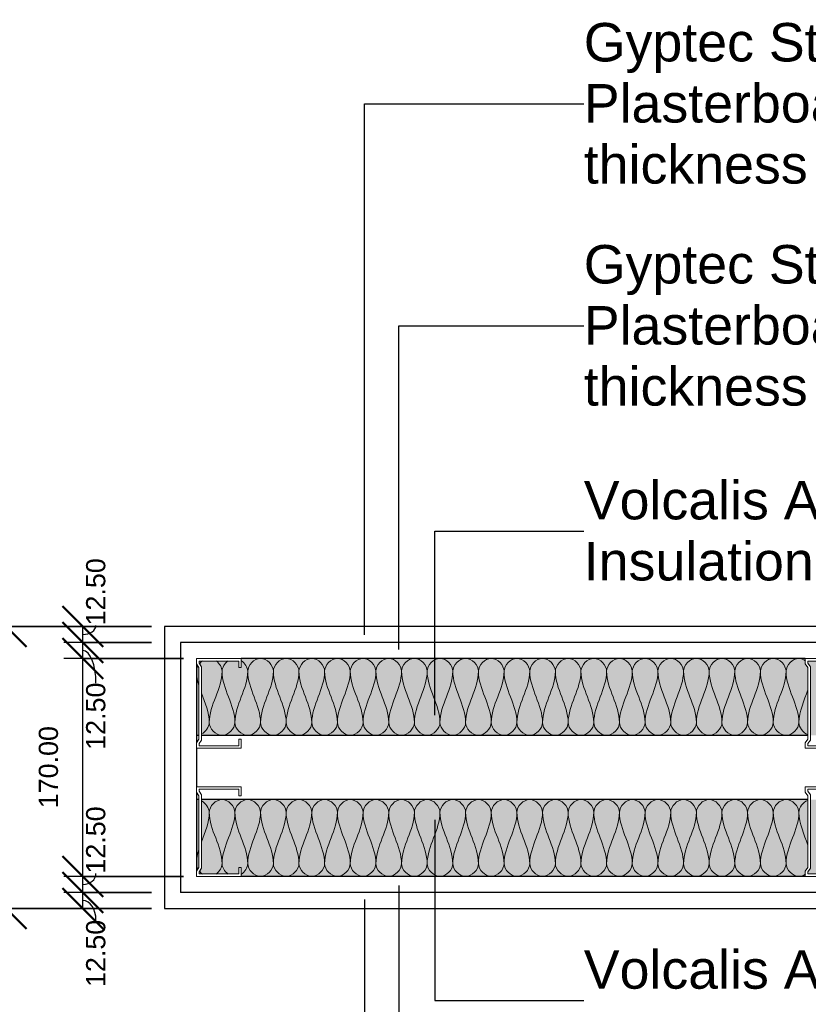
# Model space of a CAD drawing. Header units: millimetres. Extents: x -324 to 2559, y -526 to 1000.
# Tile 3 of 5: x 497 to 1112, y -125 to 643. Entities that reach past the tile are written whole.
import ezdxf

# ---------------------------------------------------------------- set-up
doc = ezdxf.new("R2010")
doc.units = ezdxf.units.MM
for name, color, linetype, lineweight in [('A-ANNO-DIMS', 211, 'Continuous', 30), ('A-ANNO-DIMS-10', 211, 'Continuous', 30), ('A-ANNO-IDEN', 131, 'Continuous', 30), ('A-DETL', 90, 'Continuous', 18), ('A-DETL-GENF', 92, 'Continuous', 18), ('A-WALL', 113, 'Continuous', 25), ('A-WALL-PATT', 111, 'Continuous', 25), ('I-WALL', 2, 'Continuous', 25)]:
    doc.layers.add(name, color=color, linetype=linetype, lineweight=lineweight)
doc.styles.add('Arial', font='arial.ttf', dxfattribs={"height": 30})
doc.styles.add('Arial_1', font='arial.ttf', dxfattribs={"height": 15})
doc.dimstyles.new('Diagonal', dxfattribs={"dimscale": 304.8, "dimtxt": 15.303891, "dimasz": 0.104167, "dimexe": 0.049213, "dimexo": 0.032808, "dimgap": 0.049213, "dimtad": 1, "dimrnd": 0.01, "dimzin": 0, "dimdsep": 46, "dimtxsty": 'Arial_1', "dimblk1": 'OBLIQUE', "dimblk2": 'OBLIQUE', "dimsah": 1, "dimcen": 0.09, "dimazin": 0, "dimtfac": 1, "dimtdec": 4, "dimtix": 1, "dimtmove": 1, "dimatfit": 3, "dimfxl": 1, "dimtvp": 1, "dimtolj": 1, "dimtzin": 0, "dimarcsym": 2})
doc.dimstyles.new('Diagonal_1', dxfattribs={"dimscale": 304.8, "dimtxt": 15.303891, "dimasz": 0.104167, "dimexe": 0.049213, "dimexo": 0.032808, "dimgap": 0.049213, "dimtad": 1, "dimrnd": 0.01, "dimzin": 0, "dimdsep": 46, "dimtxsty": 'Arial_1', "dimblk1": 'OBLIQUE', "dimblk2": 'OBLIQUE', "dimsah": 1, "dimcen": 0.09, "dimazin": 0, "dimtfac": 1, "dimtdec": 4, "dimtix": 1, "dimtmove": 0, "dimatfit": 3, "dimfxl": 1, "dimtvp": 1, "dimtolj": 1, "dimtzin": 0, "dimarcsym": 2})

# ---------------------------------------------------------------- blocks, each defined once
blk = doc.blocks.new('Repeating Detail - 70mm-6992-Level 1')
at = {"layer": 'A-DETL-GENF'}
for p, q in [((-63, 510), (-70, 510)), ((-70, 510), (-70, 475)), ((-68, 477), (-68, 508)), ((-68, 508), (-63, 508)), ((-63, 508), (-63, 510)), ((0, 510), (-7, 510)), ((-7, 510), (-7, 508)), ((-7, 508), (-2, 508)), ((-2, 508), (-2, 477)), ((0, 475), (0, 510)), ((-70, 481), (-70, 504)), ((-68, 504), (-68, 481)), ((-2, 504), (-2, 481)), ((0, 481), (0, 504)), ((-66.42, 477), (-68, 477)), ((-68, 477), (-66.42, 477)), ((-63.63, 478.95), (-66.42, 477)), ((-66.42, 477), (-63.63, 478.95)), ((-65.79, 475), (-63, 476.95)), ((-65.79, 475), (-63, 476.95)), ((-6.37, 478.95), (-63.63, 478.95)), ((-63.63, 478.95), (-6.37, 478.95)), ((-63, 476.95), (-7, 476.95)), ((-63, 476.95), (-7, 476.95)), ((-7, 476.95), (-4.21, 475)), ((-4.21, 475), (-7, 476.95)), ((-3.58, 477), (-6.37, 478.95)), ((-3.58, 477), (-6.37, 478.95)), ((-2, 477), (-3.58, 477)), ((-3.58, 477), (-2, 477)), ((-70, 475), (-65.79, 475)), ((-65.79, 475), (-69, 475)), ((-4.21, 475), (0, 475)), ((0, 475), (-4.21, 475)), ((-63, 35), (-70, 35)), ((-70, 35), (-70, 0)), ((-68, 2), (-68, 33)), ((-68, 33), (-63, 33)), ((-63, 33), (-63, 35)), ((0, 35), (-7, 35)), ((-7, 35), (-7, 33)), ((-7, 33), (-2, 33)), ((-2, 33), (-2, 2)), ((0, 0), (0, 35)), ((-70, 6), (-70, 29)), ((-68, 29), (-68, 6)), ((-2, 29), (-2, 6)), ((0, 6), (0, 29)), ((-70, 0), (-65.79, 0)), ((-65.79, 0), (-69, 0)), ((-66.42, 2), (-68, 2)), ((-68, 2), (-66.42, 2)), ((-63.63, 3.95), (-66.42, 2)), ((-66.42, 2), (-63.63, 3.95)), ((-65.79, 0), (-63, 1.95)), ((-65.79, 0), (-63, 1.95)), ((-6.37, 3.95), (-63.63, 3.95)), ((-63.63, 3.95), (-6.37, 3.95)), ((-63, 1.95), (-7, 1.95)), ((-63, 1.95), (-7, 1.95)), ((-7, 1.95), (-4.21, 0)), ((-4.21, 0), (-7, 1.95)), ((-3.58, 2), (-6.37, 3.95)), ((-3.58, 2), (-6.37, 3.95)), ((0, 0), (-4.21, 0)), ((-2, 2), (-3.58, 2)), ((-3.58, 2), (-2, 2)), ((-4.21, 0), (0, 0))]:
    blk.add_line(p, q, dxfattribs=at)
blk = doc.blocks.new('DIMBLOCK1-Level 1')
at = {"layer": 'A-ANNO-DIMS-10', "lineweight": 50}
for p, q in [((546.15, -37.5), (530.27, -21.62)), ((546.15, -50), (530.27, -34.12)), ((546.15, -37.5), (562.02, -53.37)), ((546.15, -50), (562.02, -65.87))]:
    blk.add_line(p, q, dxfattribs=at)
at = {"layer": 'A-ANNO-DIMS-10'}
for p, q in [((599.68, -37.5), (531.15, -37.5)), ((546.15, -50), (546.15, -37.5)), ((546.15, -37.5), (599.68, -37.5)), ((599.68, -50), (531.15, -50)), ((546.15, -50), (599.68, -50))]:
    blk.add_line(p, q, dxfattribs=at)
blk.add_ellipse((546.15, -59.19), major_axis=(0, 15.44), ratio=0.656633, start_param=4.712389, end_param=6.283185, dxfattribs=at)
at = {"layer": 'A-ANNO-DIMS-10', "color": 0, "insert": (548.58, -111.22), "char_height": 15, "width": 62.4399, "attachment_point": 1, "rotation": 90, "line_spacing_factor": 0.941778, "style": 'Arial_1'}
blk.add_mtext('12.50', dxfattribs=at)
blk = doc.blocks.new('_Oblique')
at = {"color": 0, "linetype": 'ByBlock', "lineweight": -2}
blk.add_line((-0.5, -0.5), (0.5, 0.5), dxfattribs=at)
blk = doc.blocks.new('DIMBLOCK2-Level 1')
at = {"layer": 'A-ANNO-DIMS-10', "lineweight": 50}
for p, q in [((546.15, -25), (530.27, -9.12)), ((546.15, -37.5), (530.27, -21.62)), ((546.15, -25), (562.02, -40.87)), ((546.15, -37.5), (562.02, -53.37))]:
    blk.add_line(p, q, dxfattribs=at)
at = {"layer": 'A-ANNO-DIMS-10'}
for p, q in [((624.68, -25), (531.15, -25)), ((546.15, -37.5), (546.15, -25)), ((546.15, -25), (624.68, -25)), ((599.68, -37.5), (531.15, -37.5)), ((546.15, -37.5), (599.68, -37.5))]:
    blk.add_line(p, q, dxfattribs=at)
blk.add_ellipse((546.15, -22.77), major_axis=(10.14, 0), ratio=0.836712, start_param=4.712389, end_param=6.283185, dxfattribs=at)
at = {"layer": 'A-ANNO-DIMS-10', "color": 0, "insert": (548.58, -22.77), "char_height": 15, "width": 62.4399, "attachment_point": 1, "rotation": 90, "line_spacing_factor": 0.941778, "style": 'Arial_1'}
blk.add_mtext('12.50', dxfattribs=at)
blk = doc.blocks.new('DIMBLOCK3-Level 1')
at = {"layer": 'A-ANNO-DIMS-10', "lineweight": 50}
for p, q in [((546.15, 145), (530.27, 160.88)), ((546.15, 145), (562.02, 129.13)), ((546.15, -25), (530.27, -9.12)), ((546.15, -25), (562.02, -40.87))]:
    blk.add_line(p, q, dxfattribs=at)
at = {"layer": 'A-ANNO-DIMS-10'}
for p, q in [((624.68, 145), (531.15, 145)), ((546.15, -25), (546.15, 145)), ((546.15, 145), (624.68, 145)), ((624.68, -25), (531.15, -25)), ((546.15, -25), (624.68, -25))]:
    blk.add_line(p, q, dxfattribs=at)
at = {"layer": 'A-ANNO-DIMS-10', "color": 0, "insert": (511.67, 28.21), "char_height": 15, "width": 76.284, "attachment_point": 1, "rotation": 90, "line_spacing_factor": 0.941778, "style": 'Arial_1'}
blk.add_mtext('170.00', dxfattribs=at)
blk = doc.blocks.new('DIMBLOCK4-Level 1')
at = {"layer": 'A-ANNO-DIMS-10', "lineweight": 50}
for p, q in [((546.15, 157.5), (530.27, 173.38)), ((546.15, 145), (530.27, 160.88)), ((546.15, 157.5), (562.02, 141.62)), ((546.15, 145), (562.02, 129.13))]:
    blk.add_line(p, q, dxfattribs=at)
at = {"layer": 'A-ANNO-DIMS-10'}
for p, q in [((599.68, 157.5), (531.15, 157.5)), ((546.15, 145), (546.15, 157.5)), ((546.15, 157.5), (599.68, 157.5)), ((624.68, 145), (531.15, 145)), ((546.15, 145), (624.68, 145))]:
    blk.add_line(p, q, dxfattribs=at)
blk.add_ellipse((546.15, 125.83), major_axis=(0, 25.42), ratio=0.398752, start_param=4.712389, end_param=6.283185, dxfattribs=at)
at = {"layer": 'A-ANNO-DIMS-10', "color": 0, "insert": (548.58, 73.79), "char_height": 15, "width": 62.4399, "attachment_point": 1, "rotation": 90, "line_spacing_factor": 0.941778, "style": 'Arial_1'}
blk.add_mtext('12.50', dxfattribs=at)
blk = doc.blocks.new('DIMBLOCK5-Level 1')
at = {"layer": 'A-ANNO-DIMS-10', "lineweight": 50}
for p, q in [((546.15, 170), (530.27, 185.88)), ((546.15, 157.5), (530.27, 173.38)), ((546.15, 170), (562.02, 154.13)), ((546.15, 157.5), (562.02, 141.62))]:
    blk.add_line(p, q, dxfattribs=at)
at = {"layer": 'A-ANNO-DIMS-10'}
for p, q in [((599.68, 170), (531.15, 170)), ((546.15, 157.5), (546.15, 170)), ((546.15, 170), (599.68, 170)), ((599.68, 157.5), (531.15, 157.5)), ((546.15, 157.5), (599.68, 157.5))]:
    blk.add_line(p, q, dxfattribs=at)
blk.add_ellipse((546.15, 170.78), major_axis=(-10.14, 0), ratio=0.693816, start_param=1.570796, end_param=3.141593, dxfattribs=at)
at = {"layer": 'A-ANNO-DIMS-10', "color": 0, "insert": (548.58, 170.78), "char_height": 15, "width": 62.4399, "attachment_point": 1, "rotation": 90, "line_spacing_factor": 0.941778, "style": 'Arial_1'}
blk.add_mtext('12.50', dxfattribs=at)
blk = doc.blocks.new('DIMBLOCK6-Level 1')
at = {"layer": 'A-ANNO-DIMS-10', "lineweight": 50}
for p, q in [((486.22, 170), (470.35, 185.88)), ((486.22, 170), (502.1, 154.13)), ((486.22, -50), (470.35, -34.12)), ((486.22, -50), (502.1, -65.87))]:
    blk.add_line(p, q, dxfattribs=at)
at = {"layer": 'A-ANNO-DIMS-10'}
for p, q in [((599.68, 170), (471.22, 170)), ((486.22, 170), (486.22, -50)), ((486.22, 170), (599.68, 170)), ((599.68, -50), (471.22, -50)), ((486.22, -50), (599.68, -50))]:
    blk.add_line(p, q, dxfattribs=at)
at = {"layer": 'A-ANNO-DIMS-10', "color": 0, "insert": (451.75, 28.21), "char_height": 15, "width": 76.284, "attachment_point": 1, "rotation": 90, "line_spacing_factor": 0.941778, "style": 'Arial_1'}
blk.add_mtext('220.00', dxfattribs=at)

msp = doc.modelspace()

# ---------------------------------------------------------------- hatches: boundary and pattern name
at = {"layer": 'A-WALL-PATT'}
h = msp.add_hatch(color=256, dxfattribs=at)
h.paths.add_polyline_path([(1549.684, 85), (1580.734, 85), (1580.734, 138.631), (1582.684, 141.416), (1582.684, 143), (1551.684, 143), (1551.684, 138), (1549.684, 138), (1549.684, 145), (1144.684, 145), (1144.684, 138), (1142.684, 138), (1142.684, 143), (1111.684, 143), (1111.684, 141.416), (1113.634, 138.631), (1113.634, 85), (1543.181, 85)])
h.paths.add_polyline_path([(1582.734, 85), (1584.684, 85), (1584.684, 140.785), (1582.734, 138)])
h.paths.add_polyline_path([(1109.684, 85), (1111.634, 85), (1111.634, 138), (1109.684, 140.785), (1109.684, 145), (669.684, 145), (669.684, 138), (667.684, 138), (667.684, 143), (636.684, 143), (636.684, 141.416), (638.634, 138.631), (638.634, 85), (1028.639, 85)])
h.paths.add_polyline_path([(634.684, 85), (636.634, 85), (636.634, 138), (634.684, 140.785), (634.684, 138)])
h = msp.add_hatch(color=256, dxfattribs=at)
h.paths.add_polyline_path([(1549.684, -25), (1549.684, -18), (1551.684, -18), (1551.684, -23), (1582.684, -23), (1582.684, -21.416), (1580.734, -18.631), (1580.734, 35), (1113.634, 35), (1113.634, -18.631), (1111.684, -21.416), (1111.684, -23), (1142.684, -23), (1142.684, -18), (1144.684, -18), (1144.684, -25)])
h.paths.add_polyline_path([(1109.684, -25), (1109.684, -20.785), (1111.634, -18), (1111.634, 35), (638.634, 35), (638.634, -18.631), (636.684, -21.416), (636.684, -23), (667.684, -23), (667.684, -18), (669.684, -18), (669.684, -25), (1028.639, -25)])
h.paths.add_polyline_path([(1584.684, -20.785), (1584.684, 35), (1582.734, 35), (1582.734, -18), (1583.175, -18.631)])
h.paths.add_polyline_path([(634.684, -20.785), (636.634, -18), (636.634, 35), (634.684, 35), (634.684, -18.631)])

# ---------------------------------------------------------------- linework, layer by layer
at = {"layer": 'A-ANNO-IDEN'}
for p, q in [((765.759, 577.61), (936.858, 577.61)), ((765.759, 163.337), (765.759, 577.61)), ((792.703, 404.422), (936.858, 404.422)), ((792.703, 152.025), (792.703, 404.422)), ((820.595, 244.277), (936.858, 244.227)), ((820.595, 100.816), (820.595, 244.277)), ((820.595, 19.184), (820.595, -121.78)), ((792.703, -32.025), (792.703, -282.221)), ((765.759, -43.044), (765.759, -463.556)), ((820.595, -121.78), (936.858, -121.843))]:
    msp.add_line(p, q, dxfattribs=at)
at = {"layer": 'A-DETL'}
for points in [[(634.684, 135), (634.684, 136.336), (635.086, 137.718), (635.775, 139.013)], [(637.001, 140.861), (637.677, 141.699), (638.471, 142.459), (639.341, 143.092)], [(650.027, 143.092), (652.722, 141.13), (654.684, 137.953), (654.684, 135)], [(654.684, 135), (654.684, 137.953), (656.646, 141.13), (659.341, 143.092)], [(669.72, 143.309), (672.571, 141.37), (674.684, 138.064), (674.684, 135)], [(674.684, 135), (674.684, 139.714), (684.684, 150.286), (694.684, 139.714), (694.684, 135)], [(694.684, 135), (694.684, 139.714), (704.684, 150.286), (714.684, 139.714), (714.684, 135)], [(714.684, 135), (714.684, 139.714), (724.684, 150.286), (734.684, 139.714), (734.684, 135)], [(734.684, 135), (734.684, 139.714), (744.684, 150.286), (754.684, 139.714), (754.684, 135)], [(754.684, 135), (754.684, 139.714), (764.684, 150.286), (774.684, 139.714), (774.684, 135)], [(774.684, 135), (774.684, 139.714), (784.684, 150.286), (794.684, 139.714), (794.684, 135)], [(794.684, 135), (794.684, 139.714), (804.684, 150.286), (814.684, 139.714), (814.684, 135)], [(814.684, 135), (814.684, 139.714), (824.684, 150.286), (834.684, 139.714), (834.684, 135)], [(834.684, 135), (834.684, 139.714), (844.684, 150.286), (854.684, 139.714), (854.684, 135)], [(854.684, 135), (854.684, 139.714), (864.684, 150.286), (874.684, 139.714), (874.684, 135)], [(874.684, 135), (874.684, 139.714), (884.684, 150.286), (894.684, 139.714), (894.684, 135)], [(894.684, 135), (894.684, 139.714), (904.684, 150.286), (914.684, 139.714), (914.684, 135)], [(914.684, 135), (914.684, 139.714), (924.684, 150.286), (934.684, 139.714), (934.684, 135)], [(934.684, 135), (934.684, 139.714), (944.684, 150.286), (954.684, 139.714), (954.684, 135)], [(954.684, 135), (954.684, 139.714), (964.684, 150.286), (974.684, 139.714), (974.684, 135)], [(974.684, 135), (974.684, 139.714), (984.684, 150.286), (994.684, 139.714), (994.684, 135)], [(994.684, 135), (994.684, 139.714), (1004.684, 150.286), (1014.684, 139.714), (1014.684, 135)], [(1014.684, 135), (1014.684, 139.714), (1024.684, 150.286), (1034.684, 139.714), (1034.684, 135)], [(1034.684, 135), (1034.684, 139.714), (1044.684, 150.286), (1054.684, 139.714), (1054.684, 135)], [(1054.684, 135), (1054.684, 139.714), (1064.684, 150.286), (1074.684, 139.714), (1074.684, 135)], [(1074.684, 135), (1074.684, 139.714), (1084.684, 150.286), (1094.684, 139.714), (1094.684, 135)], [(636.575, 123.763), (635.458, 127.448), (634.684, 131.177), (634.684, 135)], [(654.684, 135), (654.684, 121.256), (644.684, 108.744), (644.684, 95)], [(664.684, 95), (664.684, 108.744), (654.684, 121.256), (654.684, 135)], [(674.684, 135), (674.684, 121.256), (664.684, 108.744), (664.684, 95)], [(684.684, 95), (684.684, 108.744), (674.684, 121.256), (674.684, 135)], [(694.684, 135), (694.684, 121.256), (684.684, 108.744), (684.684, 95)], [(704.684, 95), (704.684, 108.744), (694.684, 121.256), (694.684, 135)], [(714.684, 135), (714.684, 121.256), (704.684, 108.744), (704.684, 95)], [(724.684, 95), (724.684, 108.744), (714.684, 121.256), (714.684, 135)], [(734.684, 135), (734.684, 121.256), (724.684, 108.744), (724.684, 95)], [(744.684, 95), (744.684, 108.744), (734.684, 121.256), (734.684, 135)], [(754.684, 135), (754.684, 121.256), (744.684, 108.744), (744.684, 95)], [(764.684, 95), (764.684, 108.744), (754.684, 121.256), (754.684, 135)], [(774.684, 135), (774.684, 121.256), (764.684, 108.744), (764.684, 95)], [(784.684, 95), (784.684, 108.744), (774.684, 121.256), (774.684, 135)], [(794.684, 135), (794.684, 121.256), (784.684, 108.744), (784.684, 95)], [(804.684, 95), (804.684, 108.744), (794.684, 121.256), (794.684, 135)], [(814.684, 135), (814.684, 121.256), (804.684, 108.744), (804.684, 95)], [(824.684, 95), (824.684, 108.744), (814.684, 121.256), (814.684, 135)], [(834.684, 135), (834.684, 121.256), (824.684, 108.744), (824.684, 95)], [(844.684, 95), (844.684, 108.744), (834.684, 121.256), (834.684, 135)], [(854.684, 135), (854.684, 121.256), (844.684, 108.744), (844.684, 95)], [(864.684, 95), (864.684, 108.744), (854.684, 121.256), (854.684, 135)], [(874.684, 135), (874.684, 121.256), (864.684, 108.744), (864.684, 95)], [(884.684, 95), (884.684, 108.744), (874.684, 121.256), (874.684, 135)], [(894.684, 135), (894.684, 121.256), (884.684, 108.744), (884.684, 95)], [(904.684, 95), (904.684, 108.744), (894.684, 121.256), (894.684, 135)], [(914.684, 135), (914.684, 121.256), (904.684, 108.744), (904.684, 95)], [(924.684, 95), (924.684, 108.744), (914.684, 121.256), (914.684, 135)], [(934.684, 135), (934.684, 121.256), (924.684, 108.744), (924.684, 95)], [(944.684, 95), (944.684, 108.744), (934.684, 121.256), (934.684, 135)], [(954.684, 135), (954.684, 121.256), (944.684, 108.744), (944.684, 95)], [(964.684, 95), (964.684, 108.744), (954.684, 121.256), (954.684, 135)], [(974.684, 135), (974.684, 121.256), (964.684, 108.744), (964.684, 95)], [(984.684, 95), (984.684, 108.744), (974.684, 121.256), (974.684, 135)], [(994.684, 135), (994.684, 121.256), (984.684, 108.744), (984.684, 95)], [(1004.684, 95), (1004.684, 108.744), (994.684, 121.256), (994.684, 135)], [(1014.684, 135), (1014.684, 121.256), (1004.684, 108.744), (1004.684, 95)], [(1024.684, 95), (1024.684, 108.744), (1014.684, 121.256), (1014.684, 135)], [(1034.684, 135), (1034.684, 121.256), (1024.684, 108.744), (1024.684, 95)], [(1044.684, 95), (1044.684, 108.744), (1034.684, 121.256), (1034.684, 135)], [(1054.684, 135), (1054.684, 121.256), (1044.684, 108.744), (1044.684, 95)], [(1064.684, 95), (1064.684, 108.744), (1054.684, 121.256), (1054.684, 135)], [(1074.684, 135), (1074.684, 121.256), (1064.684, 108.744), (1064.684, 95)], [(1084.684, 95), (1084.684, 108.744), (1074.684, 121.256), (1074.684, 135)], [(1094.684, 135), (1094.684, 121.256), (1084.684, 108.744), (1084.684, 95)], [(1104.684, 95), (1104.684, 108.744), (1094.684, 121.256), (1094.684, 135)], [(644.684, 95), (644.684, 102.921), (641.362, 110.433), (638.548, 118.008)], [(1111.754, 120.593), (1108.803, 112.135), (1104.684, 103.821), (1104.684, 95)], [(638.662, 86.121), (641.95, 87.924), (644.684, 91.61), (644.684, 95)], [(644.684, 95), (644.684, 90.286), (654.684, 79.714), (664.684, 90.286), (664.684, 95)], [(664.684, 95), (664.684, 90.286), (674.684, 79.714), (684.684, 90.286), (684.684, 95)], [(684.684, 95), (684.684, 90.286), (694.684, 79.714), (704.684, 90.286), (704.684, 95)], [(704.684, 95), (704.684, 90.286), (714.684, 79.714), (724.684, 90.286), (724.684, 95)], [(724.684, 95), (724.684, 90.286), (734.684, 79.714), (744.684, 90.286), (744.684, 95)], [(744.684, 95), (744.684, 90.286), (754.684, 79.714), (764.684, 90.286), (764.684, 95)], [(764.684, 95), (764.684, 90.286), (774.684, 79.714), (784.684, 90.286), (784.684, 95)], [(784.684, 95), (784.684, 90.286), (794.684, 79.714), (804.684, 90.286), (804.684, 95)], [(804.684, 95), (804.684, 90.286), (814.684, 79.714), (824.684, 90.286), (824.684, 95)], [(824.684, 95), (824.684, 90.286), (834.684, 79.714), (844.684, 90.286), (844.684, 95)], [(844.684, 95), (844.684, 90.286), (854.684, 79.714), (864.684, 90.286), (864.684, 95)], [(864.684, 95), (864.684, 90.286), (874.684, 79.714), (884.684, 90.286), (884.684, 95)], [(884.684, 95), (884.684, 90.286), (894.684, 79.714), (904.684, 90.286), (904.684, 95)], [(904.684, 95), (904.684, 90.286), (914.684, 79.714), (924.684, 90.286), (924.684, 95)], [(924.684, 95), (924.684, 90.286), (934.684, 79.714), (944.684, 90.286), (944.684, 95)], [(944.684, 95), (944.684, 90.286), (954.684, 79.714), (964.684, 90.286), (964.684, 95)], [(964.684, 95), (964.684, 90.286), (974.684, 79.714), (984.684, 90.286), (984.684, 95)], [(984.684, 95), (984.684, 90.286), (994.684, 79.714), (1004.684, 90.286), (1004.684, 95)], [(1004.684, 95), (1004.684, 90.286), (1014.684, 79.714), (1024.684, 90.286), (1024.684, 95)], [(1024.684, 95), (1024.684, 90.286), (1034.684, 79.714), (1044.684, 90.286), (1044.684, 95)], [(1044.684, 95), (1044.684, 90.286), (1054.684, 79.714), (1064.684, 90.286), (1064.684, 95)], [(1064.684, 95), (1064.684, 90.286), (1074.684, 79.714), (1084.684, 90.286), (1084.684, 95)], [(1084.684, 95), (1084.684, 90.286), (1094.684, 79.714), (1104.684, 90.286), (1104.684, 95)], [(1104.684, 95), (1104.684, 91.281), (1107.795, 87.207), (1111.564, 85.652)], [(634.684, 85), (635.338, 85), (636.002, 85.102), (636.662, 85.289)], [(634.684, 35), (635.338, 35), (636.002, 34.898), (636.662, 34.711)], [(638.662, 33.879), (641.95, 32.076), (644.684, 28.39), (644.684, 25)], [(644.684, 25), (644.684, 29.714), (654.684, 40.286), (664.684, 29.714), (664.684, 25)], [(664.684, 25), (664.684, 29.714), (674.684, 40.286), (684.684, 29.714), (684.684, 25)], [(684.684, 25), (684.684, 29.714), (694.684, 40.286), (704.684, 29.714), (704.684, 25)], [(704.684, 25), (704.684, 29.714), (714.684, 40.286), (724.684, 29.714), (724.684, 25)], [(724.684, 25), (724.684, 29.714), (734.684, 40.286), (744.684, 29.714), (744.684, 25)], [(744.684, 25), (744.684, 29.714), (754.684, 40.286), (764.684, 29.714), (764.684, 25)], [(764.684, 25), (764.684, 29.714), (774.684, 40.286), (784.684, 29.714), (784.684, 25)], [(784.684, 25), (784.684, 29.714), (794.684, 40.286), (804.684, 29.714), (804.684, 25)], [(804.684, 25), (804.684, 29.714), (814.684, 40.286), (824.684, 29.714), (824.684, 25)], [(824.684, 25), (824.684, 29.714), (834.684, 40.286), (844.684, 29.714), (844.684, 25)], [(844.684, 25), (844.684, 29.714), (854.684, 40.286), (864.684, 29.714), (864.684, 25)], [(864.684, 25), (864.684, 29.714), (874.684, 40.286), (884.684, 29.714), (884.684, 25)], [(884.684, 25), (884.684, 29.714), (894.684, 40.286), (904.684, 29.714), (904.684, 25)], [(904.684, 25), (904.684, 29.714), (914.684, 40.286), (924.684, 29.714), (924.684, 25)], [(924.684, 25), (924.684, 29.714), (934.684, 40.286), (944.684, 29.714), (944.684, 25)], [(944.684, 25), (944.684, 29.714), (954.684, 40.286), (964.684, 29.714), (964.684, 25)], [(964.684, 25), (964.684, 29.714), (974.684, 40.286), (984.684, 29.714), (984.684, 25)], [(984.684, 25), (984.684, 29.714), (994.684, 40.286), (1004.684, 29.714), (1004.684, 25)], [(1004.684, 25), (1004.684, 29.714), (1014.684, 40.286), (1024.684, 29.714), (1024.684, 25)], [(1024.684, 25), (1024.684, 29.714), (1034.684, 40.286), (1044.684, 29.714), (1044.684, 25)], [(1044.684, 25), (1044.684, 29.714), (1054.684, 40.286), (1064.684, 29.714), (1064.684, 25)], [(1064.684, 25), (1064.684, 29.714), (1074.684, 40.286), (1084.684, 29.714), (1084.684, 25)], [(1084.684, 25), (1084.684, 29.714), (1094.684, 40.286), (1104.684, 29.714), (1104.684, 25)], [(1104.684, 25), (1104.684, 28.719), (1107.795, 32.793), (1111.564, 34.348)], [(644.684, 25), (644.684, 17.079), (641.362, 9.567), (638.548, 1.992)], [(654.684, -15), (654.684, -1.256), (644.684, 11.256), (644.684, 25)], [(664.684, 25), (664.684, 11.256), (654.684, -1.256), (654.684, -15)], [(674.684, -15), (674.684, -1.256), (664.684, 11.256), (664.684, 25)], [(684.684, 25), (684.684, 11.256), (674.684, -1.256), (674.684, -15)], [(694.684, -15), (694.684, -1.256), (684.684, 11.256), (684.684, 25)], [(704.684, 25), (704.684, 11.256), (694.684, -1.256), (694.684, -15)], [(714.684, -15), (714.684, -1.256), (704.684, 11.256), (704.684, 25)], [(724.684, 25), (724.684, 11.256), (714.684, -1.256), (714.684, -15)], [(734.684, -15), (734.684, -1.256), (724.684, 11.256), (724.684, 25)], [(744.684, 25), (744.684, 11.256), (734.684, -1.256), (734.684, -15)], [(754.684, -15), (754.684, -1.256), (744.684, 11.256), (744.684, 25)], [(764.684, 25), (764.684, 11.256), (754.684, -1.256), (754.684, -15)], [(774.684, -15), (774.684, -1.256), (764.684, 11.256), (764.684, 25)], [(784.684, 25), (784.684, 11.256), (774.684, -1.256), (774.684, -15)], [(794.684, -15), (794.684, -1.256), (784.684, 11.256), (784.684, 25)], [(804.684, 25), (804.684, 11.256), (794.684, -1.256), (794.684, -15)], [(814.684, -15), (814.684, -1.256), (804.684, 11.256), (804.684, 25)], [(824.684, 25), (824.684, 11.256), (814.684, -1.256), (814.684, -15)], [(834.684, -15), (834.684, -1.256), (824.684, 11.256), (824.684, 25)], [(844.684, 25), (844.684, 11.256), (834.684, -1.256), (834.684, -15)], [(854.684, -15), (854.684, -1.256), (844.684, 11.256), (844.684, 25)], [(864.684, 25), (864.684, 11.256), (854.684, -1.256), (854.684, -15)], [(874.684, -15), (874.684, -1.256), (864.684, 11.256), (864.684, 25)], [(884.684, 25), (884.684, 11.256), (874.684, -1.256), (874.684, -15)], [(894.684, -15), (894.684, -1.256), (884.684, 11.256), (884.684, 25)], [(904.684, 25), (904.684, 11.256), (894.684, -1.256), (894.684, -15)], [(914.684, -15), (914.684, -1.256), (904.684, 11.256), (904.684, 25)], [(924.684, 25), (924.684, 11.256), (914.684, -1.256), (914.684, -15)], [(934.684, -15), (934.684, -1.256), (924.684, 11.256), (924.684, 25)], [(944.684, 25), (944.684, 11.256), (934.684, -1.256), (934.684, -15)], [(954.684, -15), (954.684, -1.256), (944.684, 11.256), (944.684, 25)], [(964.684, 25), (964.684, 11.256), (954.684, -1.256), (954.684, -15)], [(974.684, -15), (974.684, -1.256), (964.684, 11.256), (964.684, 25)], [(984.684, 25), (984.684, 11.256), (974.684, -1.256), (974.684, -15)], [(994.684, -15), (994.684, -1.256), (984.684, 11.256), (984.684, 25)], [(1004.684, 25), (1004.684, 11.256), (994.684, -1.256), (994.684, -15)], [(1014.684, -15), (1014.684, -1.256), (1004.684, 11.256), (1004.684, 25)], [(1024.684, 25), (1024.684, 11.256), (1014.684, -1.256), (1014.684, -15)], [(1034.684, -15), (1034.684, -1.256), (1024.684, 11.256), (1024.684, 25)], [(1044.684, 25), (1044.684, 11.256), (1034.684, -1.256), (1034.684, -15)], [(1054.684, -15), (1054.684, -1.256), (1044.684, 11.256), (1044.684, 25)], [(1064.684, 25), (1064.684, 11.256), (1054.684, -1.256), (1054.684, -15)], [(1074.684, -15), (1074.684, -1.256), (1064.684, 11.256), (1064.684, 25)], [(1084.684, 25), (1084.684, 11.256), (1074.684, -1.256), (1074.684, -15)], [(1094.684, -15), (1094.684, -1.256), (1084.684, 11.256), (1084.684, 25)], [(1104.684, 25), (1104.684, 11.256), (1094.684, -1.256), (1094.684, -15)], [(1111.754, -0.593), (1108.803, 7.865), (1104.684, 16.179), (1104.684, 25)], [(636.575, -3.763), (635.458, -7.448), (634.684, -11.177), (634.684, -15)], [(634.684, -15), (634.684, -16.336), (635.086, -17.718), (635.775, -19.013)], [(650.027, -23.092), (652.722, -21.13), (654.684, -17.953), (654.684, -15)], [(654.684, -15), (654.684, -17.953), (656.646, -21.13), (659.341, -23.092)], [(669.72, -23.309), (672.571, -21.37), (674.684, -18.064), (674.684, -15)], [(674.684, -15), (674.684, -19.714), (684.684, -30.286), (694.684, -19.714), (694.684, -15)], [(694.684, -15), (694.684, -19.714), (704.684, -30.286), (714.684, -19.714), (714.684, -15)], [(714.684, -15), (714.684, -19.714), (724.684, -30.286), (734.684, -19.714), (734.684, -15)], [(734.684, -15), (734.684, -19.714), (744.684, -30.286), (754.684, -19.714), (754.684, -15)], [(754.684, -15), (754.684, -19.714), (764.684, -30.286), (774.684, -19.714), (774.684, -15)], [(774.684, -15), (774.684, -19.714), (784.684, -30.286), (794.684, -19.714), (794.684, -15)], [(794.684, -15), (794.684, -19.714), (804.684, -30.286), (814.684, -19.714), (814.684, -15)], [(814.684, -15), (814.684, -19.714), (824.684, -30.286), (834.684, -19.714), (834.684, -15)], [(834.684, -15), (834.684, -19.714), (844.684, -30.286), (854.684, -19.714), (854.684, -15)], [(854.684, -15), (854.684, -19.714), (864.684, -30.286), (874.684, -19.714), (874.684, -15)], [(874.684, -15), (874.684, -19.714), (884.684, -30.286), (894.684, -19.714), (894.684, -15)], [(894.684, -15), (894.684, -19.714), (904.684, -30.286), (914.684, -19.714), (914.684, -15)], [(914.684, -15), (914.684, -19.714), (924.684, -30.286), (934.684, -19.714), (934.684, -15)], [(934.684, -15), (934.684, -19.714), (944.684, -30.286), (954.684, -19.714), (954.684, -15)], [(954.684, -15), (954.684, -19.714), (964.684, -30.286), (974.684, -19.714), (974.684, -15)], [(974.684, -15), (974.684, -19.714), (984.684, -30.286), (994.684, -19.714), (994.684, -15)], [(994.684, -15), (994.684, -19.714), (1004.684, -30.286), (1014.684, -19.714), (1014.684, -15)], [(1014.684, -15), (1014.684, -19.714), (1024.684, -30.286), (1034.684, -19.714), (1034.684, -15)], [(1034.684, -15), (1034.684, -19.714), (1044.684, -30.286), (1054.684, -19.714), (1054.684, -15)], [(1054.684, -15), (1054.684, -19.714), (1064.684, -30.286), (1074.684, -19.714), (1074.684, -15)], [(1074.684, -15), (1074.684, -19.714), (1084.684, -30.286), (1094.684, -19.714), (1094.684, -15)], [(637.001, -20.861), (637.677, -21.699), (638.471, -22.459), (639.341, -23.092)]]:
    msp.add_open_spline(points, degree=3, dxfattribs=at)
for points in [[(1094.684, 135), (1094.684, 139.714), (1101.434, 146.85), (1108.184, 144.352), (1109.72, 143.309)], [(1094.684, -15), (1094.684, -19.714), (1101.434, -26.85), (1108.184, -24.352), (1109.72, -23.309)]]:
    msp.add_open_spline(points, degree=3, knots=[0, 0, 0, 0, 1.4142136, 1.9091883, 1.9091883, 1.9091883, 1.9091883], dxfattribs=at)
at = {"layer": 'A-WALL'}
for p, q in [((1597.184, 157.5), (622.184, 157.5)), ((622.184, 157.5), (622.184, -37.5)), ((634.684, 140.785), (634.684, 79.215)), ((1109.684, 145), (669.684, 145)), ((636.634, 85), (634.684, 85)), ((1111.634, 85), (638.634, 85)), ((634.684, 75), (634.684, 45)), ((634.684, 40.785), (634.684, -20.785)), ((636.634, 35), (634.684, 35)), ((1111.634, 35), (638.634, 35)), ((1109.684, -25), (669.684, -25)), ((1597.184, -37.5), (622.184, -37.5))]:
    msp.add_line(p, q, dxfattribs=at)
at = {"layer": 'I-WALL'}
for p, q in [((1609.684, 170), (609.684, 170)), ((609.684, 170), (609.684, -50)), ((609.684, -50), (1609.684, -50))]:
    msp.add_line(p, q, dxfattribs=at)

# ---------------------------------------------------------------- block references
at = {"layer": 'A-DETL-GENF', "extrusion": (0, 0, -1), "rotation": 90.0000000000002}
msp.add_blockref('Repeating Detail - 70mm-6992-Level 1', (-634.684, 145), dxfattribs=at)
at = {"layer": 'A-DETL-GENF', "rotation": 269.9999999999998}
msp.add_blockref('Repeating Detail - 70mm-6992-Level 1', (634.684, -25), dxfattribs=at)

# ---------------------------------------------------------------- texts
at = {"layer": 'A-ANNO-IDEN', "char_height": 30, "attachment_point": 1, "style": 'Arial'}
for s, insert, width in [('Gyptec Standard Gypsum', (936.858, 640.696), 594.05044), ('Plasterboard with 12.5mm', (936.858, 593.071), 602.869), ('thickness', (936.858, 545.446), 215.65394), ('Gyptec Standard Gypsum', (936.858, 467.507), 594.05044), ('Plasterboard with 12.5mm', (936.858, 419.882), 602.869), ('thickness', (936.858, 372.257), 215.65394), ('Volcalis ALPHA 60 Mineral Wool', (936.858, 283.512), 750.3795), ('Insulation', (936.858, 235.887), 221.26575), ('Volcalis ALPHA 60 Mineral Wool', (936.858, -82.558), 750.3795)]:
    msp.add_mtext(s, dxfattribs=dict(at, insert=insert, width=width))

# ---------------------------------------------------------------- dimensions: what is measured, and where the dimension line sits
at = {"layer": 'A-ANNO-DIMS'}
for base, p1, p2, override, picture, middle in [((546.148, 170), (609.684, 157.5), (609.684, 170), {"dimpost": '<>', "dimfxl": 12.5}, 'DIMBLOCK5-Level 1', (558.584, 202.004)), ((546.148, 157.5), (634.684, 145), (609.684, 157.5), {"dimpost": '<>', "dimfxl": 27.95085}, 'DIMBLOCK4-Level 1', (558.584, 105.013)), ((546.148, -25), (609.684, -37.5), (634.684, -25), {"dimpost": '<>', "dimfxl": 27.95085}, 'DIMBLOCK2-Level 1', (558.584, 8.452)), ((546.148, -37.5), (609.684, -50), (609.684, -37.5), {"dimpost": '<>', "dimfxl": 12.5}, 'DIMBLOCK1-Level 1', (558.584, -80.003))]:
    dim = msp.add_linear_dim(base=base, p1=p1, p2=p2, angle=90, dimstyle='Diagonal', override=override, dxfattribs=at)
    dim.commit()
    dim.dimension.update_dxf_attribs({"geometry": picture, "text_midpoint": middle, "dimtype": 160, "text_rotation": 90})
for base, p1, p2, override, picture, middle in [((486.224, -50), (609.684, 170), (609.684, -50), {"dimpost": '<>', "dimfxl": 220}, 'DIMBLOCK6-Level 1', (463.566, 60)), ((546.148, 145), (634.684, -25), (634.684, 145), {"dimpost": '<>', "dimfxl": 170}, 'DIMBLOCK3-Level 1', (523.489, 60))]:
    dim = msp.add_linear_dim(base=base, p1=p1, p2=p2, angle=90, dimstyle='Diagonal_1', override=override, dxfattribs=at)
    dim.commit()
    dim.dimension.update_dxf_attribs({"geometry": picture, "text_midpoint": middle})

doc.saveas('drawing.dxf')
